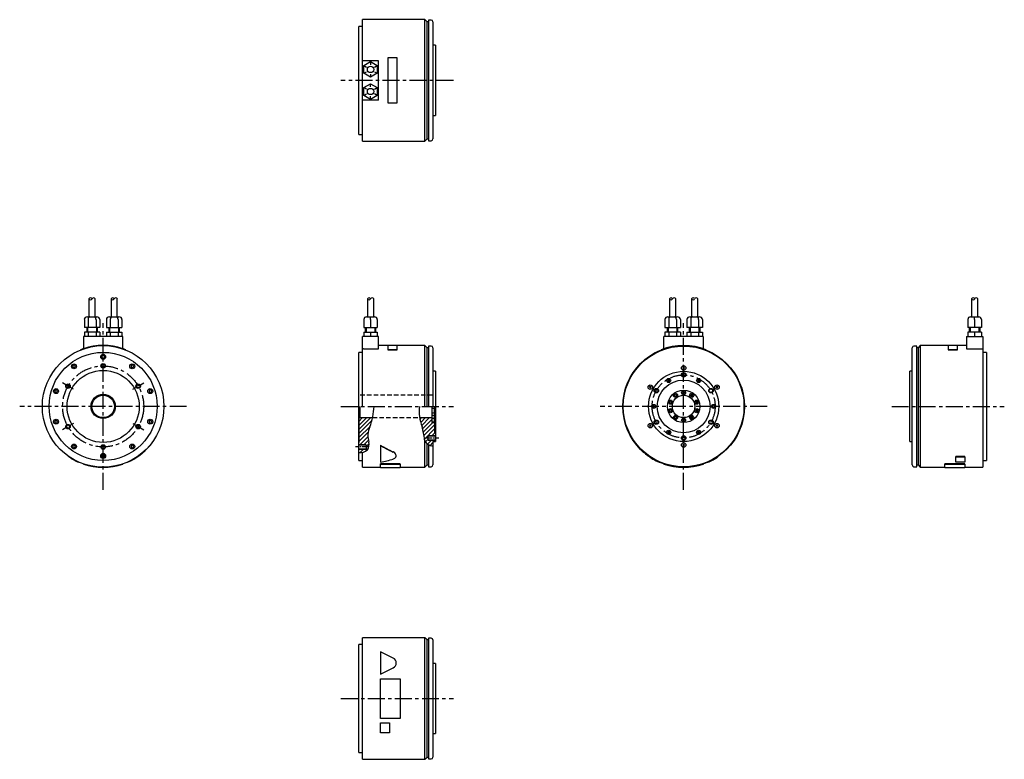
# Model space of a CAD drawing. Extents: x -737 to 356, y -392 to 429.
import ezdxf

# ---------------------------------------------------------------- set-up
doc = ezdxf.new("R2010")
doc.units = 0
doc.linetypes.add('CENTER', pattern=[2, 1.25, -0.25, 0.25, -0.25])
doc.linetypes.add('DASHED', pattern=[0.75, 0.5, -0.25])
doc.layers.get('0').update_dxf_attribs({"linetype": 'CONTINUOUS'})
for name, color, linetype in [('CENTER', 6, 'CENTER'), ('DASHED', 6, 'DASHED'), ('OUTLINE', 7, 'CONTINUOUS'), ('THIN_LINE', 6, 'CONTINUOUS')]:
    doc.layers.add(name, color=color, linetype=linetype)

# ---------------------------------------------------------------- blocks, each defined once
blk = doc.blocks.new('*X1')
at = {"color": 0}
for p, q in [((-335.4, -25.6), (-322.3, -12.5)), ((-335.4, -21.1), (-326.8, -12.5)), ((-335.4, -16.6), (-331.3, -12.5)), ((-335.4, -30.1), (-320.9, -15.6)), ((-335.4, -34.6), (-323, -22.2)), ((-335.4, -39), (-325, -28.6)), ((-334.4, -42.5), (-325.3, -33.5)), ((-329.9, -42.5), (-324.9, -37.5)), ((-327.5, -44.6), (-324.1, -41.3)), ((-335.5, -48.1), (-334.9, -47.5)), ((-334.1, -51.2), (-330.4, -47.5)), ((-328.4, -50), (-325.2, -46.8))]:
    blk.add_line(p, q, dxfattribs=at)
blk = doc.blocks.new('*X2')
at = {"color": 0}
for p, q in [((-292.6, -14.3), (-290.9, -12.5)), ((-291.8, -17.9), (-286.4, -12.5)), ((-290.7, -21.3), (-281.9, -12.5)), ((-289.7, -24.8), (-279, -14.1)), ((-288.9, -28.4), (-278.4, -18)), ((-288.2, -32.3), (-276.5, -20.6)), ((-287.7, -36.2), (-276.5, -25)), ((-279.5, -32.5), (-276.2, -29.3)), ((-286.4, -39.5), (-283.5, -36.5)), ((-284.3, -41.8), (-280, -37.5)), ((-281.3, -43.3), (-278.2, -40.2)), ((-277, -39), (-275.5, -37.5))]:
    blk.add_line(p, q, dxfattribs=at)

msp = doc.modelspace()

# ---------------------------------------------------------------- linework, layer by layer
at = {"layer": 'CENTER', "ltscale": 15}
for p, q in [((-255.5, 362), (-380.4, 362)), ((-644.3, -92.6), (-644.3, 92.6)), ((0, -92.6), (0, 92.6)), ((-380.5, 0), (-255.5, 0)), ((-551.7, 0), (-736.9, 0)), ((92.6, 0), (-92.6, 0)), ((231, 0), (355.9, 0)), ((-380.4, -324.4), (-255.5, -324.4))]:
    msp.add_line(p, q, dxfattribs=at)
at = {"layer": 'CENTER', "ltscale": 5}
for p, q in [((-677.2, 19), (-689.4, 26)), ((-611.5, 19), (-599.2, 26)), ((-677.2, -19), (-689.4, -26)), ((-611.5, -19), (-599.2, -26)), ((-285.5, -35), (-271.6, -35)), ((-350.5, -45), (-364.3, -45))]:
    msp.add_line(p, q, dxfattribs=at)
at = {"layer": 'CENTER', "ltscale": 15}
for centre, radius in [((-644.3, 0), 45), ((0, 0), 35)]:
    msp.add_circle(centre, radius, dxfattribs=at)
at = {"layer": 'DASHED', "ltscale": 10}
for p, q in [((-279, 12.5), (-359.4, 12.5)), ((-345.2, -12.5), (-293, -12.5))]:
    msp.add_line(p, q, dxfattribs=at)
at = {"layer": 'OUTLINE'}
for p, q in [((-356.5, 383.7), (-356.5, 429.5)), ((-287.2, 429.5), (-356.5, 429.5)), ((-287.2, 294.5), (-287.2, 429.5)), ((-284.7, 427), (-287.2, 429.5)), ((-284.7, 297), (-284.7, 427)), ((-283.2, 427), (-284.7, 427)), ((-283.2, 429), (-283.2, 295)), ((-280.2, 429), (-283.2, 429)), ((-278.2, 427), (-278.2, 297)), ((-360.5, 362), (-360.5, 422)), ((-356.5, 422), (-360.5, 422)), ((-275.5, 401), (-278.2, 401)), ((-275.5, 401), (-275.5, 323)), ((-338.5, 383.7), (-356.5, 383.7)), ((-356.5, 340.2), (-356.5, 383.7)), ((-355, 378.5), (-347.5, 382.9)), ((-347.5, 382.9), (-340, 378.5)), ((-347.5, 382.9), (-347.5, 379.4)), ((-338.5, 340.2), (-338.5, 383.7)), ((-328.5, 387), (-328.5, 337)), ((-318, 387), (-328.5, 387)), ((-318, 337), (-318, 387)), ((-355, 378.5), (-352, 376.8)), ((-355, 369.9), (-355, 378.5)), ((-355, 369.9), (-352, 371.6)), ((-343, 376.8), (-340, 378.5)), ((-343, 371.6), (-340, 369.9)), ((-340, 378.5), (-340, 369.9)), ((-360.5, 302), (-360.5, 362)), ((-347.5, 365.5), (-355, 369.9)), ((-340, 369.9), (-347.5, 365.5)), ((-347.5, 369), (-347.5, 365.5)), ((-355, 354), (-347.5, 358.4)), ((-352, 352.3), (-355, 354)), ((-355, 345.4), (-355, 354)), ((-347.5, 354.9), (-347.5, 358.4)), ((-347.5, 358.4), (-340, 354)), ((-343, 352.3), (-340, 354)), ((-340, 354), (-340, 345.4)), ((-356.5, 294.5), (-356.5, 340.2)), ((-338.5, 340.2), (-356.5, 340.2)), ((-355, 345.4), (-352, 347.1)), ((-347.5, 341), (-355, 345.4)), ((-340, 345.4), (-347.5, 341)), ((-347.5, 341), (-347.5, 344.5)), ((-340, 345.4), (-343, 347.1)), ((-328.5, 337), (-318, 337)), ((-278.2, 323), (-275.5, 323)), ((-360.5, 302), (-356.5, 302)), ((-287.2, 294.5), (-284.7, 297)), ((-284.7, 297), (-283.2, 297)), ((-356.5, 294.5), (-287.2, 294.5)), ((-283.2, 295), (-280.2, 295)), ((-660.1, 119.5), (-660.1, 99.5)), ((-653.1, 99.5), (-653.1, 119.5)), ((-635.6, 119.5), (-635.6, 99.5)), ((-628.6, 99.5), (-628.6, 119.5)), ((-351, 119.5), (-351, 99.5)), ((-344, 99.5), (-344, 119.5)), ((-15.8, 119.5), (-15.8, 99.5)), ((-8.8, 99.5), (-8.8, 119.5)), ((8.7, 119.5), (8.7, 99.5)), ((15.7, 99.5), (15.7, 119.5)), ((319.5, 119.5), (319.5, 99.5)), ((326.5, 99.5), (326.5, 119.5)), ((-661.8, 99.5), (-659.2, 99.5)), ((-659.2, 99.5), (-654, 99.5)), ((-654, 99.5), (-651.4, 99.5)), ((-637.3, 99.5), (-634.7, 99.5)), ((-634.7, 99.5), (-629.5, 99.5)), ((-629.5, 99.5), (-626.9, 99.5)), ((-352, 99.5), (-347.5, 99.5)), ((-347.5, 96.5), (-347.5, 99.5)), ((-347.5, 99.5), (-343, 99.5)), ((-17.4, 99.5), (-14.8, 99.5)), ((-14.8, 99.5), (-9.7, 99.5)), ((-9.7, 99.5), (-7.1, 99.5)), ((7.1, 99.5), (9.7, 99.5)), ((9.7, 99.5), (14.8, 99.5)), ((14.8, 99.5), (17.4, 99.5)), ((318.5, 99.5), (323, 99.5)), ((323, 96.5), (323, 99.5)), ((323, 99.5), (327.5, 99.5)), ((-665.2, 96.5), (-665.2, 87.5)), ((-660.9, 87.5), (-665.2, 87.5)), ((-662.6, 87.5), (-662.6, 82.5)), ((-660.9, 96.5), (-660.9, 87.5)), ((-652.2, 87.5), (-660.9, 87.5)), ((-652.2, 96.5), (-652.2, 87.5)), ((-647.9, 87.5), (-652.2, 87.5)), ((-650.6, 82.5), (-650.6, 87.5)), ((-647.9, 96.5), (-647.9, 87.5)), ((-640.7, 96.5), (-640.7, 87.5)), ((-640.7, 87.5), (-636.4, 87.5)), ((-638.1, 87.5), (-638.1, 82.5)), ((-636.4, 96.5), (-636.4, 87.5)), ((-636.4, 87.5), (-627.7, 87.5)), ((-627.7, 96.5), (-627.7, 87.5)), ((-627.7, 87.5), (-623.4, 87.5)), ((-626.1, 82.5), (-626.1, 87.5)), ((-623.4, 96.5), (-623.4, 87.5)), ((-355, 96.5), (-355, 87.5)), ((-355, 87.5), (-347.5, 87.5)), ((-353.5, 87.5), (-353.5, 82.5)), ((-347.5, 96.5), (-347.5, 87.5)), ((-347.5, 87.5), (-340, 87.5)), ((-341.5, 82.5), (-341.5, 87.5)), ((-340, 96.5), (-340, 87.5)), ((-20.9, 96.5), (-20.9, 87.5)), ((-20.9, 87.5), (-16.6, 87.5)), ((-18.3, 87.5), (-18.3, 82.5)), ((-16.6, 96.5), (-16.6, 87.5)), ((-16.6, 87.5), (-7.9, 87.5)), ((-7.9, 96.5), (-7.9, 87.5)), ((-7.9, 87.5), (-3.6, 87.5)), ((-6.3, 82.5), (-6.3, 87.5)), ((-3.6, 96.5), (-3.6, 87.5)), ((3.6, 96.5), (3.6, 87.5)), ((7.9, 87.5), (3.6, 87.5)), ((6.2, 87.5), (6.2, 82.5)), ((7.9, 96.5), (7.9, 87.5)), ((16.6, 87.5), (7.9, 87.5)), ((16.6, 96.5), (16.6, 87.5)), ((20.9, 87.5), (16.6, 87.5)), ((18.2, 82.5), (18.2, 87.5)), ((20.9, 96.5), (20.9, 87.5)), ((315.5, 96.5), (315.5, 87.5)), ((323, 87.5), (315.5, 87.5)), ((317, 87.5), (317, 82.5)), ((323, 96.5), (323, 87.5)), ((330.5, 87.5), (323, 87.5)), ((329, 82.5), (329, 87.5)), ((330.5, 96.5), (330.5, 87.5)), ((-622.6, 77.5), (-666.1, 77.5)), ((-666.1, 77.5), (-666.1, 64.1)), ((-665.2, 82.5), (-665.2, 77.5)), ((-660.9, 82.5), (-665.2, 82.5)), ((-652.2, 82.5), (-660.9, 82.5)), ((-660.9, 82.5), (-660.9, 77.5)), ((-652.2, 82.5), (-652.2, 77.5)), ((-647.9, 82.5), (-652.2, 82.5)), ((-647.9, 82.5), (-647.9, 77.5)), ((-640.7, 82.5), (-636.4, 82.5)), ((-640.7, 82.5), (-640.7, 77.5)), ((-636.4, 82.5), (-627.7, 82.5)), ((-636.4, 82.5), (-636.4, 77.5)), ((-627.7, 82.5), (-623.4, 82.5)), ((-627.7, 82.5), (-627.7, 77.5)), ((-623.4, 82.5), (-623.4, 77.5)), ((-622.6, 64.1), (-622.6, 77.5)), ((-338.5, 77.5), (-356.5, 77.5)), ((-356.5, 64.1), (-356.5, 77.5)), ((-355, 82.5), (-347.5, 82.5)), ((-355, 82.5), (-355, 77.5)), ((-347.5, 82.5), (-340, 82.5)), ((-347.5, 82.5), (-347.5, 77.5)), ((-340, 82.5), (-340, 77.5)), ((-338.5, 63.9), (-338.5, 77.5)), ((21.7, 77.5), (-21.8, 77.5)), ((-21.8, 64.1), (-21.8, 77.5)), ((-16.6, 82.5), (-20.9, 82.5)), ((-20.9, 82.5), (-20.9, 77.5)), ((-7.9, 82.5), (-16.6, 82.5)), ((-16.6, 82.5), (-16.6, 77.5)), ((-7.9, 82.5), (-7.9, 77.5)), ((-3.6, 82.5), (-7.9, 82.5)), ((-3.6, 82.5), (-3.6, 77.5)), ((3.6, 82.5), (3.6, 77.5)), ((3.6, 82.5), (7.9, 82.5)), ((7.9, 82.5), (16.6, 82.5)), ((7.9, 82.5), (7.9, 77.5)), ((16.6, 82.5), (16.6, 77.5)), ((16.6, 82.5), (20.9, 82.5)), ((20.9, 82.5), (20.9, 77.5)), ((21.7, 77.5), (21.7, 64.1)), ((314, 77.5), (332, 77.5)), ((314, 77.5), (314, 63.9)), ((323, 82.5), (315.5, 82.5)), ((315.5, 82.5), (315.5, 77.5)), ((330.5, 82.5), (323, 82.5)), ((323, 82.5), (323, 77.5)), ((330.5, 82.5), (330.5, 77.5)), ((332, 77.5), (332, 64.1)), ((-328.5, 67.5), (-338.5, 67.5)), ((-318, 67.7), (-328.5, 67.7)), ((-328.5, 67.7), (-328.5, 62.9)), ((-318, 62.9), (-318, 67.7)), ((-287.2, 67.5), (-318, 67.5)), ((-284.7, 65), (-287.2, 67.5)), ((-287.2, 0), (-287.2, 67.5)), ((-280.2, 67), (-283.2, 67)), ((-283.2, 67), (-283.2, 0)), ((258.7, 67), (255.7, 67)), ((258.7, 0), (258.7, 67)), ((262.7, 67.5), (260.2, 65)), ((262.7, 67.5), (262.7, -67.5)), ((293.5, 67.5), (262.7, 67.5)), ((293.5, 67.7), (293.5, 62.9)), ((304, 67.7), (293.5, 67.7)), ((304, 62.9), (304, 67.7)), ((314, 67.5), (304, 67.5)), ((-669.3, 62.9), (-669.3, 62.7)), ((-666.1, 64.1), (-666.1, 63.9)), ((-644.3, 56.5), (-645.6, 55.7)), ((-645.6, 55.7), (-645.6, 54.3)), ((-643, 55.7), (-644.3, 56.5)), ((-643, 54.3), (-643, 55.7)), ((-622.6, 63.9), (-622.6, 64.1)), ((-619.3, 62.9), (-619.3, 62.7)), ((-360.5, -60), (-360.5, 60)), ((-356.5, 60), (-360.5, 60)), ((-356.5, 0), (-356.5, 64.1)), ((-355.5, 64.1), (-356.5, 64.1)), ((-355.5, 63.9), (-355.5, 64.1)), ((-355.5, 63.9), (-338.5, 63.9)), ((-328.5, 62.9), (-318, 62.9)), ((-328.5, 62.9), (-328.5, 62.7)), ((-318, 62.7), (-328.5, 62.7)), ((-318, 62.9), (-318, 62.7)), ((-283.2, 65), (-284.7, 65)), ((-284.7, 0), (-284.7, 65)), ((-278.2, 65), (-278.2, 0)), ((-25, 62.9), (-25, 62.7)), ((25, 62.9), (25, 62.7)), ((253.7, -65), (253.7, 65)), ((260.2, 65), (258.7, 65)), ((260.2, 65), (260.2, -65)), ((293.5, 62.9), (293.5, 62.7)), ((293.5, 62.9), (304, 62.9)), ((304, 62.7), (293.5, 62.7)), ((304, 62.9), (304, 62.7)), ((314, 63.9), (331, 63.9)), ((331, 64.1), (331, 63.9)), ((331, 64.1), (332, 64.1)), ((332, 64.1), (332, -67.5)), ((336, 60), (332, 60)), ((336, 60), (336, -60)), ((-676.7, 46), (-677.9, 45.2)), ((-677.9, 45.2), (-677.9, 43.8)), ((-677.9, 43.8), (-676.7, 43)), ((-675.4, 45.2), (-676.7, 46)), ((-676.7, 43), (-675.4, 43.8)), ((-675.4, 43.8), (-675.4, 45.2)), ((-645.6, 54.3), (-644.3, 53.5)), ((-644.3, 53.5), (-643, 54.3)), ((-612, 46), (-613.3, 45.2)), ((-613.3, 45.2), (-613.3, 43.8)), ((-613.3, 43.8), (-612, 43)), ((-610.7, 45.2), (-612, 46)), ((-612, 43), (-610.7, 43.8)), ((-610.7, 43.8), (-610.7, 45.2)), ((-275.5, 39), (-278.2, 39)), ((-275.5, 39), (-275.5, -39)), ((1, 43.7), (-1, 41.8)), ((1, 41.8), (-1, 43.7)), ((251, 0), (251, 39)), ((253.7, 39), (251, 39)), ((-36.1, 22.3), (-38, 20.4)), ((-36.1, 20.4), (-38, 22.3)), ((-16.6, 30), (-17.7, 29.4)), ((-17.7, 29.4), (-17.7, 28.2)), ((-17.7, 28.2), (-16.6, 27.6)), ((-15.6, 29.4), (-16.6, 30)), ((-16.6, 27.6), (-15.6, 28.2)), ((-15.6, 28.2), (-15.6, 29.4)), ((16.6, 30), (15.6, 29.4)), ((15.6, 29.4), (15.6, 28.2)), ((15.6, 28.2), (16.6, 27.6)), ((17.7, 29.4), (16.6, 30)), ((16.6, 27.6), (17.7, 28.2)), ((17.7, 28.2), (17.7, 29.4)), ((38, 22.3), (36.1, 20.4)), ((38, 20.4), (36.1, 22.3)), ((-696.6, 18.5), (-697.9, 17.7)), ((-697.9, 17.7), (-697.9, 16.3)), ((-697.9, 16.3), (-696.6, 15.5)), ((-695.3, 17.7), (-696.6, 18.5)), ((-696.6, 15.5), (-695.3, 16.3)), ((-695.3, 16.3), (-695.3, 17.7)), ((-592, 18.5), (-593.3, 17.7)), ((-593.3, 17.7), (-593.3, 16.3)), ((-593.3, 16.3), (-592, 15.5)), ((-590.7, 17.7), (-592, 18.5)), ((-592, 15.5), (-590.7, 16.3)), ((-590.7, 16.3), (-590.7, 17.7)), ((-9, 13.5), (-10, 12.9)), ((-10, 12.9), (-10, 11.7)), ((-10, 11.7), (-9, 11.1)), ((-7.9, 12.9), (-9, 13.5)), ((-9, 11.1), (-7.9, 11.7)), ((-7.9, 11.7), (-7.9, 12.9)), ((0, 16.4), (-1, 15.8)), ((-1, 15.8), (-1, 14.7)), ((-1, 14.7), (0, 14.1)), ((1, 15.8), (0, 16.4)), ((0, 14.1), (1, 14.7)), ((1, 14.7), (1, 15.8)), ((9, 13.5), (7.9, 12.9)), ((7.9, 12.9), (7.9, 11.7)), ((7.9, 11.7), (9, 11.1)), ((10, 12.9), (9, 13.5)), ((9, 11.1), (10, 11.7)), ((10, 11.7), (10, 12.9)), ((-360.4, 0), (-360.4, -40)), ((-359.4, 0), (-359.4, -12.5)), ((-33.3, 1.2), (-34.3, 0.6)), ((-34.3, 0.6), (-34.3, -0.6)), ((-32.2, 0.6), (-33.3, 1.2)), ((-32.2, -0.6), (-32.2, 0.6)), ((-14.5, 5.9), (-15.5, 5.3)), ((-15.5, 5.3), (-15.5, 4.1)), ((-15.5, 4.1), (-14.5, 3.5)), ((-13.5, 5.3), (-14.5, 5.9)), ((-14.5, 3.5), (-13.5, 4.1)), ((-13.5, 4.1), (-13.5, 5.3)), ((14.5, 5.9), (13.5, 5.3)), ((13.5, 5.3), (13.5, 4.1)), ((13.5, 4.1), (14.5, 3.5)), ((15.5, 5.3), (14.5, 5.9)), ((14.5, 3.5), (15.5, 4.1)), ((15.5, 4.1), (15.5, 5.3)), ((33.2, 1.2), (32.2, 0.6)), ((32.2, 0.6), (32.2, -0.6)), ((34.3, 0.6), (33.2, 1.2)), ((34.3, -0.6), (34.3, 0.6)), ((251, -39), (251, 0)), ((258.7, -67), (258.7, 0)), ((-279, -18), (-279, 0)), ((-276.7, -2.5), (-279, -2.5)), ((-279, -7), (-276.7, -7)), ((-276.7, -10.1), (-279, -10.1)), ((-276.7, -2.5), (-276.5, -2.7)), ((-276.7, -7), (-276.7, -2.5)), ((-276.7, -7), (-276.5, -6.7)), ((-276.7, -14.6), (-276.7, -10.1)), ((-276.7, -10.1), (-276.5, -10.3)), ((-276.5, 0), (-276.5, -29.3)), ((-34.3, -0.6), (-33.3, -1.2)), ((-33.3, -1.2), (-32.2, -0.6)), ((-14.5, -3.5), (-15.5, -4.1)), ((-15.5, -4.1), (-15.5, -5.3)), ((-15.5, -5.3), (-14.5, -5.9)), ((-13.5, -4.1), (-14.5, -3.5)), ((-14.5, -5.9), (-13.5, -5.3)), ((-13.5, -5.3), (-13.5, -4.1)), ((14.5, -3.5), (13.5, -4.1)), ((13.5, -4.1), (13.5, -5.3)), ((13.5, -5.3), (14.5, -5.9)), ((15.5, -4.1), (14.5, -3.5)), ((14.5, -5.9), (15.5, -5.3)), ((15.5, -5.3), (15.5, -4.1)), ((32.2, -0.6), (33.2, -1.2)), ((33.2, -1.2), (34.3, -0.6)), ((-696.6, -15.5), (-697.9, -16.3)), ((-697.9, -16.3), (-697.9, -17.7)), ((-697.9, -17.7), (-696.6, -18.5)), ((-695.3, -16.3), (-696.6, -15.5)), ((-696.6, -18.5), (-695.3, -17.7)), ((-695.3, -17.7), (-695.3, -16.3)), ((-592, -15.5), (-593.3, -16.3)), ((-593.3, -16.3), (-593.3, -17.7)), ((-593.3, -17.7), (-592, -18.5)), ((-590.7, -16.3), (-592, -15.5)), ((-592, -18.5), (-590.7, -17.7)), ((-590.7, -17.7), (-590.7, -16.3)), ((-360.4, -13.5), (-359.4, -12.5)), ((-359.4, -12.5), (-345.2, -12.5)), ((-293, -12.5), (-279, -12.5)), ((-279, -13), (-276.7, -13)), ((-276.7, -17.5), (-279, -17.5)), ((-279, -18), (-276.5, -18)), ((-276.7, -17.5), (-276.7, -13)), ((-276.7, -13), (-276.5, -13.2)), ((-276.7, -17.5), (-276.5, -17.3)), ((-36.1, -20.4), (-38, -22.3)), ((-36.1, -22.3), (-38, -20.4)), ((-9, -11.1), (-10, -11.7)), ((-10, -11.7), (-10, -12.9)), ((-10, -12.9), (-9, -13.5)), ((-7.9, -11.7), (-9, -11.1)), ((-9, -13.5), (-7.9, -12.9)), ((-7.9, -12.9), (-7.9, -11.7)), ((0, -14.1), (-1, -14.7)), ((-1, -14.7), (-1, -15.8)), ((-1, -15.8), (0, -16.4)), ((1, -14.7), (0, -14.1)), ((0, -16.4), (1, -15.8)), ((1, -15.8), (1, -14.7)), ((9, -11.1), (7.9, -11.7)), ((7.9, -11.7), (7.9, -12.9)), ((7.9, -12.9), (9, -13.5)), ((10, -11.7), (9, -11.1)), ((9, -13.5), (10, -12.9)), ((10, -12.9), (10, -11.7)), ((38, -20.4), (36.1, -22.3)), ((38, -22.3), (36.1, -20.4)), ((-276.5, -29.3), (-275.5, -29.3)), ((-275.5, -29.3), (-275.5, -32.5)), ((-275.5, -37.5), (-275.5, -32.5)), ((-16.6, -27.6), (-17.7, -28.2)), ((-17.7, -28.2), (-17.7, -29.4)), ((-17.7, -29.4), (-16.6, -30)), ((-15.6, -28.2), (-16.6, -27.6)), ((-16.6, -30), (-15.6, -29.4)), ((-15.6, -29.4), (-15.6, -28.2)), ((16.6, -27.6), (15.6, -28.2)), ((15.6, -28.2), (15.6, -29.4)), ((15.6, -29.4), (16.6, -30)), ((17.7, -28.2), (16.6, -27.6)), ((16.6, -30), (17.7, -29.4)), ((17.7, -29.4), (17.7, -28.2)), ((-676.7, -43), (-677.9, -43.8)), ((-675.4, -43.8), (-676.7, -43)), ((-612, -43), (-613.3, -43.8)), ((-610.7, -43.8), (-612, -43)), ((-592.3, -43.2), (-592.3, -43)), ((-360.5, -40), (-360.4, -40)), ((-352.5, -43), (-360.5, -43)), ((-352.5, -43), (-352.5, -47)), ((-336.5, -43.2), (-336.5, -43)), ((-336.5, -43.2), (-336.5, -62.1)), ((-287.2, -67.5), (-287.2, -38.1)), ((-284.7, -65), (-284.7, -41.4)), ((-275.5, -33), (-283.5, -33)), ((-283.5, -37), (-283.5, -33)), ((-283.5, -37), (-275.5, -37)), ((-283.2, -42.5), (-283.2, -67)), ((-278.2, -39), (-278.2, -65)), ((-278.2, -39), (-275.5, -39)), ((-52, -43.2), (-52, -43)), ((1, -41.8), (-1, -43.7)), ((1, -43.7), (-1, -41.8)), ((251, -39), (253.7, -39)), ((-677.9, -43.8), (-677.9, -45.2)), ((-677.9, -45.2), (-676.7, -46)), ((-676.7, -46), (-675.4, -45.2)), ((-675.4, -45.2), (-675.4, -43.8)), ((-644.3, -53.5), (-645.6, -54.3)), ((-645.6, -54.3), (-645.6, -55.7)), ((-643, -54.3), (-644.3, -53.5)), ((-643, -55.7), (-643, -54.3)), ((-613.3, -43.8), (-613.3, -45.2)), ((-613.3, -45.2), (-612, -46)), ((-612, -46), (-610.7, -45.2)), ((-610.7, -45.2), (-610.7, -43.8)), ((-360.5, -47), (-352.5, -47)), ((-356.5, -67.5), (-356.5, -51.1)), ((-682.3, -56), (-682.3, -55.8)), ((-671.3, -62.1), (-671.3, -61.9)), ((-666.3, -64), (-666.3, -63.8)), ((-645.6, -55.7), (-644.3, -56.5)), ((-644.3, -56.5), (-643, -55.7)), ((-622.3, -64), (-622.3, -63.8)), ((-617.3, -62.1), (-617.3, -61.9)), ((-360.5, -60), (-356.5, -60)), ((-314.5, -63.8), (-336.5, -63.8)), ((-336.5, -64), (-336.5, -63.8)), ((-336.5, -64), (-314.5, -64)), ((-336.5, -67.7), (-336.5, -64)), ((-314.5, -64), (-314.5, -63.8)), ((-314.5, -64), (-314.5, -67.7)), ((-287.2, -67.5), (-284.7, -65)), ((-284.7, -65), (-283.2, -65)), ((-27, -62.1), (-27, -61.9)), ((-22, -64), (-22, -63.8)), ((22, -64), (22, -63.8)), ((27, -62.1), (27, -61.9)), ((38, -56), (38, -55.8)), ((258.7, -65), (260.2, -65)), ((260.2, -65), (262.7, -67.5)), ((312, -63.8), (290, -63.8)), ((290, -64), (290, -63.8)), ((290, -64), (312, -64)), ((290, -67.7), (290, -64)), ((312, -55.8), (302, -55.8)), ((302, -56), (302, -55.8)), ((302, -62.1), (302, -56)), ((302, -56), (312, -56)), ((312, -62.1), (302, -62.1)), ((312, -56), (312, -55.8)), ((312, -56), (312, -62.1)), ((312, -64), (312, -63.8)), ((312, -64), (312, -67.7)), ((332, -60), (336, -60)), ((-356.5, -67.5), (-336.5, -67.5)), ((-336.5, -67.7), (-314.5, -67.7)), ((-314.5, -67.5), (-287.2, -67.5)), ((-283.2, -67), (-280.2, -67)), ((255.7, -67), (258.7, -67)), ((262.7, -67.5), (290, -67.5)), ((290, -67.7), (312, -67.7)), ((312, -67.5), (332, -67.5)), ((-356.5, -391.9), (-356.5, -256.9)), ((-287.2, -256.9), (-356.5, -256.9)), ((-287.2, -391.9), (-287.2, -256.9)), ((-284.7, -259.4), (-287.2, -256.9)), ((-284.7, -389.4), (-284.7, -259.4)), ((-283.2, -259.4), (-284.7, -259.4)), ((-283.2, -257.4), (-283.2, -391.4)), ((-280.2, -257.4), (-283.2, -257.4)), ((-278.2, -259.4), (-278.2, -389.4)), ((-360.5, -384.4), (-360.5, -264.4)), ((-356.5, -264.4), (-360.5, -264.4)), ((-322.3, -279.5), (-336.5, -272.4)), ((-336.5, -272.4), (-336.5, -297.4)), ((-336.5, -297.4), (-322.3, -290.3)), ((-275.5, -285.4), (-278.2, -285.4)), ((-275.5, -285.4), (-275.5, -363.4)), ((-336.5, -346.4), (-336.5, -302.4)), ((-336.5, -302.4), (-314.5, -302.4)), ((-314.5, -302.4), (-314.5, -346.4)), ((-314.5, -346.4), (-336.5, -346.4)), ((-336.5, -351.4), (-326.5, -351.4)), ((-336.5, -362.4), (-336.5, -351.4)), ((-326.5, -351.4), (-326.5, -362.4)), ((-326.5, -362.4), (-336.5, -362.4)), ((-278.2, -363.4), (-275.5, -363.4)), ((-360.5, -384.4), (-356.5, -384.4)), ((-356.5, -391.9), (-287.2, -391.9)), ((-287.2, -391.9), (-284.7, -389.4)), ((-284.7, -389.4), (-283.2, -389.4)), ((-283.2, -391.4), (-280.2, -391.4))]:
    msp.add_line(p, q, dxfattribs=at)
for centre, radius in [((-347.5, 374.2), 3.5), ((-347.5, 349.7), 3.5), ((-644.3, 0), 67.5), ((0, 0), 67.5), ((0, 0), 67), ((-644.3, 0), 60), ((-644.3, 55), 2.75), ((-676.7, 44.5), 2.75), ((-644.3, 45), 2), ((-612, 44.5), 2.75), ((0, 42.7), 2.5), ((-644.3, 0), 40), ((0, 0), 39), ((0, 35), 2), ((-683.3, 22.5), 2), ((-605.4, 22.5), 2), ((-37, 21.4), 2.5), ((0, 0), 29.3), ((-16.6, 28.8), 2.25), ((16.6, 28.8), 2.25), ((37, 21.4), 2.5), ((-696.6, 17), 2.75), ((-644.3, 0), 13.5), ((-644.3, 0), 12.5), ((-592, 17), 2.75), ((-30.3, 17.5), 2), ((0, 0), 18), ((0, 0), 12.5), ((-9, 12.3), 2.25), ((0, 15.2), 2.25), ((9, 12.3), 2.25), ((30.3, 17.5), 2), ((-33.3, 0), 2.25), ((-14.5, 4.7), 2.25), ((14.5, 4.7), 2.25), ((33.2, 0), 2.25), ((-14.5, -4.7), 2.25), ((-9, -12.3), 2.25), ((9, -12.3), 2.25), ((14.5, -4.7), 2.25), ((-696.6, -17), 2.75), ((-683.3, -22.5), 2), ((-605.4, -22.5), 2), ((-592, -17), 2.75), ((-37, -21.4), 2.5), ((-30.3, -17.5), 2), ((0, -15.3), 2.25), ((30.3, -17.5), 2), ((37, -21.4), 2.5), ((-16.6, -28.8), 2.25), ((16.6, -28.8), 2.25), ((-676.7, -44.5), 2.75), ((-644.3, -45), 2), ((-612, -44.5), 2.75), ((0, -42.8), 2.5), ((0, -35), 2), ((-644.3, -55), 2.75)]:
    msp.add_circle(centre, radius, dxfattribs=at)
for centre, radius, start, end in [((-280.2, 427), 2, 0, 90), ((-280.2, 297), 2, 270, 0), ((-658.3, 118.6), 1.98, 28.0725, 151.9275), ((-654.8, 118.6), 1.98, 28.0725, 151.9275), ((-633.8, 118.6), 1.98, 28.0725, 151.9275), ((-630.3, 118.6), 1.98, 28.0725, 151.9275), ((-349.2, 118.6), 1.98, 28.0725, 151.9275), ((-345.7, 118.6), 1.98, 28.0725, 151.9275), ((-14, 118.6), 1.98, 28.0725, 151.9275), ((-10.5, 118.6), 1.98, 28.0725, 151.9275), ((10.5, 118.6), 1.98, 28.0725, 151.9275), ((14, 118.6), 1.98, 28.0725, 151.9275), ((321.3, 118.6), 1.98, 28.0725, 151.9275), ((324.8, 118.6), 1.98, 28.0725, 151.9275), ((-658.3, 120.4), 1.98, 208.0725, 331.9275), ((-633.8, 120.4), 1.98, 208.0725, 331.9275), ((-349.2, 120.4), 1.98, 208.0725, 331.9275), ((-14, 120.4), 1.98, 208.0725, 331.9275), ((10.5, 120.4), 1.98, 208.0725, 331.9275), ((321.3, 120.4), 1.98, 208.0725, 331.9275), ((-352, 96.5), 3, 90, 180), ((-343, 96.5), 3, 0, 90), ((318.5, 96.5), 3, 90, 180), ((327.5, 96.5), 3, 0, 90), ((-644.3, 0), 67.7, 71.2602, 108.7398), ((-280.2, 65), 2, 0, 90), ((0, 0.2), 67.5, 68.2615, 111.7385), ((255.7, 65), 2, 90, 180), ((-644.3, 0.2), 67.5, 108.7974, 111.7385), ((-644.3, 0.2), 67.5, 68.2615, 71.2026), ((-644.3, -0.2), 67.5, 293.5782, 320.3872), ((0, -0.2), 67.5, 219.6128, 228.3487), ((-324, -55), 4.88, 15.6561, 70.2327), ((-326.5, -58.5), 8.96, 44.4067, 61.7954), ((-323.2, -55.1), 4.16, 357.932, 43.1316), ((0, -0.2), 67.5, 228.3487, 239.6172), ((-644.3, -0.2), 67.5, 235.739, 246.4218), ((-644.3, -0.2), 67.5, 250.9783, 289.0217), ((-326.8, -46.4), 12.8, 290.5331, 299.5382), ((-322.3, -54.8), 3.27, 302.9009, 352.5778), ((-280.2, -65), 2, 270, 0), ((0, -0.2), 67.5, 239.6172, 246.4218), ((0, -0.2), 67.5, 250.9783, 289.0217), ((0, -0.2), 67.5, 293.5782, 304.261), ((255.7, -65), 2, 180, 270), ((-280.2, -259.4), 2, 0, 90), ((-325, -284.9), 6, 296.6999, 63.3001), ((-280.2, -389.4), 2, 270, 0)]:
    msp.add_arc(centre, radius, start, end, dxfattribs=at)
for centre, major_axis, ratio, start_param, end_param in [((-661.8, 96.5), (3.46, 0), 0.866025, 1.570796, 3.141593), ((-659.2, 96.5), (0, 3), 0.57735, 0, 1.570796), ((-654, 96.5), (0, 3), 0.57735, 4.712389, 6.283185), ((-651.4, 96.5), (3.46, 0), 0.866025, 0, 1.570796), ((-637.3, 96.5), (3.46, 0), 0.866025, 1.570796, 3.141593), ((-634.7, 96.5), (0, 3), 0.57735, 0, 1.570796), ((-629.5, 96.5), (0, 3), 0.57735, 4.712389, 6.283185), ((-626.9, 96.5), (3.46, 0), 0.866025, 0, 1.570796), ((-17.4, 96.5), (3.46, 0), 0.866025, 1.570796, 3.141593), ((-14.8, 96.5), (0, 3), 0.57735, 0, 1.570796), ((-9.7, 96.5), (0, 3), 0.57735, 4.712389, 6.283185), ((-7.1, 96.5), (3.46, 0), 0.866025, 0, 1.570796), ((7.1, 96.5), (3.46, 0), 0.866025, 1.570796, 3.141593), ((9.7, 96.5), (0, 3), 0.57735, 0, 1.570796), ((14.8, 96.5), (0, 3), 0.57735, 4.712389, 6.283185), ((17.4, 96.5), (3.46, 0), 0.866025, 0, 1.570796), ((-233.1, 0), (134.2, 0), 0.502946, 3.832967, 3.985436), ((-233.1, -0.2), (134.2, 0), 0.502946, 3.832967, 3.985436), ((-390.2, -0.2), (134.2, 0), 0.502946, 5.123906, 5.242668)]:
    msp.add_ellipse(centre, major_axis=major_axis, ratio=ratio, start_param=start_param, end_param=end_param, dxfattribs=at)
at = {"layer": 'THIN_LINE'}
for p, q in [((-661.6, 87.5), (-661.6, 82.5)), ((-651.5, 82.5), (-651.5, 87.5)), ((-637.1, 87.5), (-637.1, 82.5)), ((-627, 82.5), (-627, 87.5)), ((-352.5, 87.5), (-352.5, 82.5)), ((-342.4, 82.5), (-342.4, 87.5)), ((-17.3, 87.5), (-17.3, 82.5)), ((-7.2, 82.5), (-7.2, 87.5)), ((7.2, 87.5), (7.2, 82.5)), ((17.3, 82.5), (17.3, 87.5)), ((318, 87.5), (318, 82.5)), ((328.1, 82.5), (328.1, 87.5)), ((-275.5, -32.5), (-283.5, -32.5)), ((-283.5, -32.5), (-283.5, -33)), ((-352.5, -42.5), (-360.5, -42.5)), ((-352.5, -43), (-352.5, -42.5)), ((-283.5, -37), (-283.5, -37.5)), ((-283.5, -37.5), (-275.5, -37.5)), ((-360.5, -47.5), (-352.5, -47.5)), ((-352.5, -47), (-352.5, -47.5))]:
    msp.add_line(p, q, dxfattribs=at)
for centre in [(-644.3, 45), (0, 35), (-683.3, 22.5), (-605.4, 22.5), (-30.3, 17.5), (30.3, 17.5), (-683.3, -22.5), (-605.4, -22.5), (-30.3, -17.5), (30.3, -17.5), (0, -35), (-644.3, -45)]:
    msp.add_circle(centre, 2.5, dxfattribs=at)
for centre, radius, start, end in [((-245.2, -4.9), 48.4, 174.2139, 201.0142), ((-417.4, 3.3), 73.9, 339.3743, 357.4158), ((-325.7, -32.7), 24.7, 155.9962, 196.6528), ((-372.7, -45.2), 85.5, 5.5398, 15.5736), ((-361, -41.8), 11.9, 327.3983, 9.9036), ((-278.7, -34.4), 9.26, 195.9312, 245.5427), ((-279.1, -36.6), 7.1, 240.9578, 277.2139), ((-358.3, -40.7), 10.6, 258.2265, 313.9611)]:
    msp.add_arc(centre, radius, start, end, dxfattribs=at)

# ---------------------------------------------------------------- block references
for name, p in [('*X1', (-25, 0)), ('*X2', (0, 0))]:
    msp.add_blockref(name, p, dxfattribs=at)

doc.saveas('drawing.dxf')
